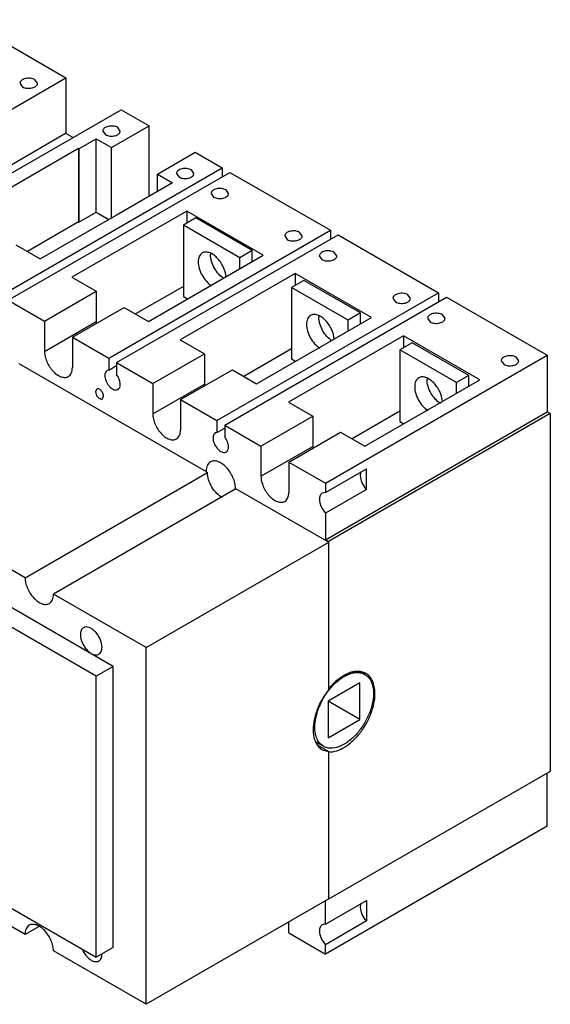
# Model space of a CAD drawing. Header units: millimetres. Extents: x 45 to 351, y 142 to 410.
# Tile 2 of 2: x 229 to 351, y 142 to 367. Entities that reach past the tile are written whole.
import ezdxf

# ---------------------------------------------------------------- set-up
doc = ezdxf.new("R2010")
doc.units = ezdxf.units.MM
doc.header["$LTSCALE"] = 35.922965
doc.layers.get('0').update_dxf_attribs({"linetype": 'CONTINUOUS'})

msp = doc.modelspace()

# ---------------------------------------------------------------- linework, layer by layer
at = {"color": 7, "linetype": 'Continuous'}
for p, q in [((216.72, 367.46), (239.77, 354.15)), ((189.08, 324.88), (239.77, 354.15)), ((239.77, 354.15), (239.77, 341.45)), ((229.25, 352.91), (229.84, 352.09)), ((233.25, 352.91), (232.67, 353.72)), ((201.74, 317.58), (252.43, 346.84)), ((252.43, 346.84), (258.79, 343.17)), ((250.16, 338.18), (258.79, 343.17)), ((252.2, 341.96), (251.62, 342.78)), ((258.79, 327.01), (258.79, 343.17)), ((189.15, 312.27), (239.7, 341.45)), ((239.7, 341.45), (241.4, 340.47)), ((248.2, 341.96), (248.79, 341.15)), ((242.74, 337.9), (246.69, 340.18)), ((246.69, 323.41), (246.69, 340.18)), ((246.69, 340.18), (250.16, 338.18)), ((250.16, 322.1), (250.16, 338.18)), ((242.67, 337.94), (216.4, 322.78)), ((242.67, 337.94), (242.67, 321.16)), ((242.74, 337.9), (242.67, 337.94)), ((242.74, 337.9), (242.74, 321.13)), ((260.67, 332.12), (269.3, 337.1)), ((269.3, 337.1), (275.48, 333.53)), ((250.57, 219.41), (56.68, 331.35)), ((224.79, 304.27), (275.48, 333.53)), ((226.56, 303.25), (277.25, 332.51)), ((260.67, 328.09), (260.67, 332.12)), ((260.67, 332.12), (264.16, 330.1)), ((265.03, 332.25), (265.62, 331.43)), ((269.03, 332.25), (268.45, 333.06)), ((275.48, 333.53), (275.48, 331.49)), ((277.25, 332.51), (300.23, 319.25)), ((246.68, 217.17), (52.79, 329.11)), ((264.16, 330.1), (251.46, 322.77)), ((272.95, 327.68), (273.54, 326.86)), ((276.95, 327.68), (276.37, 328.49)), ((233.87, 312.69), (251.39, 322.81)), ((267.42, 323.65), (241.15, 308.49)), ((242.74, 321.13), (246.69, 323.41)), ((246.69, 323.41), (249.56, 321.75)), ((251.46, 322.77), (251.39, 322.81)), ((267.42, 323.65), (267.42, 320.92)), ((284.89, 313.57), (267.42, 323.65)), ((242.67, 321.16), (230.94, 314.39)), ((242.74, 321.13), (242.67, 321.16)), ((269.44, 322.08), (266.61, 320.45)), ((266.61, 320.45), (266.61, 304.08)), ((279.55, 312.98), (266.61, 320.45)), ((282.38, 314.61), (269.44, 322.08)), ((249.54, 289.98), (300.23, 319.25)), ((251.31, 288.96), (302, 318.23)), ((289.78, 317.96), (290.37, 317.14)), ((293.78, 317.96), (293.2, 318.78)), ((300.23, 319.25), (300.23, 317.2)), ((302, 318.23), (324.98, 304.96)), ((228.32, 315.9), (233.87, 312.69)), ((258.62, 298.41), (284.89, 313.57)), ((282.38, 314.61), (279.55, 312.98)), ((282.38, 312.12), (282.38, 314.61)), ((297.7, 313.39), (298.29, 312.57)), ((301.7, 313.39), (301.12, 314.2)), ((279.55, 310.49), (279.55, 312.98)), ((292.17, 309.37), (265.9, 294.2)), ((309.64, 299.28), (292.17, 309.37)), ((292.17, 309.37), (292.17, 306.63)), ((241.15, 308.49), (246.7, 305.28)), ((294.19, 307.79), (291.36, 306.16)), ((307.13, 300.32), (294.19, 307.79)), ((234.87, 298.45), (246.7, 305.28)), ((246.7, 305.28), (246.7, 298.34)), ((266.61, 306.41), (255.68, 300.1)), ((274.29, 275.69), (324.98, 304.96)), ((304.3, 298.69), (291.36, 306.16)), ((291.36, 306.16), (291.36, 289.79)), ((318.53, 303.67), (317.95, 304.49)), ((324.98, 304.96), (324.98, 302.92)), ((226.56, 303.25), (234.87, 298.45)), ((266.61, 304.08), (267.53, 303.55)), ((276.06, 274.67), (326.75, 303.94)), ((314.53, 303.67), (315.12, 302.86)), ((326.75, 303.94), (349.8, 290.63)), ((241.23, 294.78), (253.07, 301.61)), ((253.07, 301.61), (258.62, 298.41)), ((307.13, 300.32), (304.3, 298.69)), ((307.13, 297.83), (307.13, 300.32)), ((326.45, 299.1), (325.86, 299.92)), ((234.87, 298.45), (234.87, 291.51)), ((234.87, 291.51), (246.7, 298.34)), ((283.37, 284.12), (309.64, 299.28)), ((304.3, 296.2), (304.3, 298.69)), ((322.45, 299.1), (323.04, 298.28)), ((241.23, 294.78), (249.54, 289.98)), ((241.23, 294.78), (241.23, 287.84)), ((265.9, 294.2), (271.45, 291)), ((316.92, 295.08), (290.65, 279.91)), ((318.94, 293.51), (316.11, 291.87)), ((334.39, 284.99), (316.92, 295.08)), ((316.92, 295.08), (316.92, 292.34)), ((331.88, 286.04), (318.94, 293.51)), ((259.62, 284.16), (271.45, 291)), ((271.45, 291), (271.45, 284.06)), ((291.36, 292.12), (280.43, 285.81)), ((329.05, 284.4), (316.11, 291.87)), ((316.11, 291.87), (316.11, 275.5)), ((229.03, 288.75), (271.81, 264.06)), ((249.54, 289.98), (249.54, 287.26)), ((251.31, 288.96), (259.62, 284.16)), ((251.31, 288.96), (251.31, 286.24)), ((291.36, 289.79), (292.28, 289.26)), ((299.11, 261.36), (349.8, 290.63)), ((339.28, 289.38), (339.87, 288.57)), ((343.28, 289.38), (342.69, 290.2)), ((349.8, 290.63), (349.8, 277.69)), ((249.54, 287.26), (249.17, 287.14)), ((249.54, 287.26), (251.31, 288.28)), ((265.98, 280.49), (277.82, 287.32)), ((277.82, 287.32), (283.37, 284.12)), ((259.62, 284.16), (259.62, 277.22)), ((259.62, 277.22), (271.45, 284.06)), ((308.12, 269.83), (334.39, 284.99)), ((331.88, 286.04), (329.05, 284.4)), ((329.05, 281.91), (329.05, 284.4)), ((331.88, 283.55), (331.88, 286.04)), ((246.8, 282.92), (246.53, 282.32)), ((251.31, 282.7), (251.67, 282.81)), ((248.1, 280.67), (248.37, 281.26)), ((265.98, 280.49), (274.29, 275.69)), ((265.98, 280.49), (265.98, 273.55)), ((290.65, 279.91), (296.2, 276.71)), ((299.11, 248.42), (349.8, 277.69)), ((350.51, 277.28), (299.82, 248.01)), ((316.11, 277.83), (305.18, 271.52)), ((350.51, 277.28), (349.8, 277.69)), ((350.51, 277.28), (350.51, 195.38)), ((274.29, 275.69), (274.29, 272.97)), ((284.36, 269.87), (296.2, 276.71)), ((296.2, 276.71), (296.2, 269.77)), ((316.11, 275.5), (317.03, 274.97)), ((274.29, 272.97), (273.92, 272.85)), ((274.29, 272.97), (276.06, 273.99)), ((276.06, 274.67), (284.36, 269.87)), ((276.06, 274.67), (276.06, 271.95)), ((290.73, 266.2), (302.57, 273.03)), ((302.57, 273.03), (308.12, 269.83)), ((276.06, 268.41), (276.42, 268.52)), ((284.36, 269.87), (284.36, 262.93)), ((284.36, 262.93), (296.2, 269.77)), ((290.73, 266.2), (299.11, 261.36)), ((290.73, 266.2), (290.73, 259.26)), ((230.41, 239.71), (187.42, 264.52)), ((230.41, 239.71), (272.13, 263.79)), ((271.74, 264.01), (271.81, 264.06)), ((271.74, 264.01), (272.13, 263.79)), ((299.11, 259.22), (308.51, 264.65)), ((308.51, 259.95), (308.51, 264.65)), ((278.64, 260.03), (236.92, 235.95)), ((278.53, 260.18), (278.46, 260.14)), ((278.64, 260.03), (278.46, 260.14)), ((278.53, 260.18), (299.89, 247.85)), ((299.11, 259.22), (298.37, 259.09)), ((299.11, 261.36), (299.11, 259.22)), ((308.51, 259.95), (299.11, 254.52)), ((299.11, 254.52), (299.11, 248.42)), ((299.82, 248.01), (299.11, 248.42)), ((299.82, 247.89), (299.82, 248.01)), ((258.1, 223.72), (299.89, 247.85)), ((299.89, 214.14), (299.89, 247.85)), ((258.1, 223.72), (236.92, 235.95)), ((258.1, 142.07), (258.1, 223.72)), ((250.57, 219.41), (246.68, 217.17)), ((250.57, 155.07), (250.57, 219.41)), ((246.68, 152.83), (246.68, 217.17)), ((307.05, 218.22), (308.13, 217.59)), ((307, 215.64), (299.75, 211.46)), ((307, 207.27), (307, 215.64)), ((307, 207.27), (299.75, 211.46)), ((299.75, 211.46), (299.75, 203.09)), ((299.75, 203.09), (307, 207.27)), ((296.86, 202.16), (298.63, 201.14)), ((297.29, 201.4), (299.89, 199.91)), ((298.35, 200.36), (299.89, 199.91)), ((299.89, 166.2), (299.89, 199.91)), ((172.68, 195.55), (246.68, 152.83)), ((350.51, 195.38), (299.82, 166.11)), ((349.8, 182.85), (349.8, 194.97)), ((230.41, 158.06), (187.42, 182.87)), ((349.8, 182.85), (299.11, 153.58)), ((299.89, 166.2), (258.1, 142.07)), ((299.11, 160.42), (308.51, 165.85)), ((299.11, 160.42), (299.11, 165.75)), ((308.51, 165.85), (308.51, 161.15)), ((290.73, 158.42), (290.73, 160.91)), ((299.11, 160.42), (298.37, 160.29)), ((308.51, 161.15), (299.11, 155.72)), ((233.51, 159.84), (230.41, 158.06)), ((290.73, 158.42), (299.11, 153.58)), ((299.11, 153.58), (299.11, 155.72)), ((258.1, 142.07), (236.92, 154.3)), ((250.57, 155.07), (246.68, 152.83))]:
    msp.add_line(p, q, dxfattribs=at)
for centre, radius, start, end in [((276.84, 313.63), 4, 176.7131, 180.0229), ((251.19, 298.35), 4.49, 180.0495, 184.1547), ((301.58, 299.35), 4, 176.7131, 180.0229), ((275.94, 284.06), 4.49, 180.0495, 184.1547), ((326.33, 285.06), 4, 176.7131, 180.0229), ((300.69, 269.77), 4.49, 180.0495, 184.1547), ((274.3, 260.13), 4.16, 355.9798, 359.3299), ((274.08, 260.14), 4.38, 359.3065, 0.001), ((306.65, 214.91), 3.35, 60.0016, 62.109), ((311.96, 204.55), 15.32, 141.2559, 141.4588), ((301.12, 213.19), 9.3, 359.9981, 0.9516), ((300.02, 203.26), 3.34, 235.7231, 239.995)]:
    msp.add_arc(centre, radius, start, end, dxfattribs=at)
for points, knots in [([(232.67, 353.72), (232.36, 353.9), (231.62, 354.1), (230.68, 354.05), (230, 353.82), (229.6, 353.58), (229.32, 353.27), (229.25, 353.02), (229.25, 352.91)], [0, 0, 0, 0, 0.269934, 0.561326, 0.69547, 0.81314, 0.912852, 1, 1, 1, 1]), ([(229.84, 352.09), (230.15, 351.91), (230.89, 351.71), (231.82, 351.76), (232.51, 351.99), (232.91, 352.23), (233.18, 352.54), (233.25, 352.79), (233.25, 352.91)], [0, 0, 0, 0, 0.269934, 0.561326, 0.69547, 0.81314, 0.912852, 1, 1, 1, 1]), ([(251.62, 342.78), (251.31, 342.96), (250.57, 343.16), (249.63, 343.11), (248.95, 342.88), (248.55, 342.64), (248.27, 342.33), (248.2, 342.08), (248.2, 341.96)], [0, 0, 0, 0, 0.269934, 0.561326, 0.69547, 0.81314, 0.912852, 1, 1, 1, 1]), ([(248.79, 341.15), (249.1, 340.97), (249.84, 340.77), (250.77, 340.82), (251.46, 341.05), (251.86, 341.29), (252.13, 341.6), (252.2, 341.85), (252.2, 341.96)], [0, 0, 0, 0, 0.269934, 0.561326, 0.69547, 0.81314, 0.912852, 1, 1, 1, 1]), ([(268.45, 333.06), (268.14, 333.24), (267.4, 333.44), (266.46, 333.4), (265.78, 333.17), (265.38, 332.92), (265.1, 332.61), (265.03, 332.36), (265.03, 332.25)], [0, 0, 0, 0, 0.269934, 0.561326, 0.69547, 0.81314, 0.912852, 1, 1, 1, 1]), ([(265.62, 331.43), (265.93, 331.25), (266.67, 331.05), (267.6, 331.1), (268.29, 331.33), (268.69, 331.57), (268.96, 331.88), (269.03, 332.13), (269.03, 332.25)], [0, 0, 0, 0, 0.269934, 0.561326, 0.69547, 0.81314, 0.912852, 1, 1, 1, 1]), ([(276.37, 328.49), (276.06, 328.67), (275.32, 328.87), (274.38, 328.82), (273.7, 328.6), (273.29, 328.35), (273.02, 328.04), (272.95, 327.79), (272.95, 327.68)], [0, 0, 0, 0, 0.269934, 0.561326, 0.69547, 0.81314, 0.912852, 1, 1, 1, 1]), ([(273.54, 326.86), (273.85, 326.68), (274.59, 326.48), (275.52, 326.53), (276.21, 326.76), (276.61, 327), (276.88, 327.31), (276.95, 327.56), (276.95, 327.68)], [0, 0, 0, 0, 0.269934, 0.561326, 0.69547, 0.81314, 0.912852, 1, 1, 1, 1]), ([(293.2, 318.78), (292.89, 318.96), (292.15, 319.16), (291.21, 319.11), (290.53, 318.88), (290.12, 318.63), (289.85, 318.32), (289.78, 318.08), (289.78, 317.96)], [0, 0, 0, 0, 0.269934, 0.561326, 0.69547, 0.81314, 0.912852, 1, 1, 1, 1]), ([(290.37, 317.14), (290.68, 316.96), (291.42, 316.76), (292.35, 316.81), (293.04, 317.04), (293.44, 317.29), (293.71, 317.59), (293.78, 317.84), (293.78, 317.96)], [0, 0, 0, 0, 0.269934, 0.561326, 0.69547, 0.81314, 0.912852, 1, 1, 1, 1]), ([(270.94, 314.06), (270.79, 313.97), (270.51, 313.74), (270.21, 313.26), (270.04, 312.66), (270, 312.23), (270, 312)], [0, 0, 0, 0, 0.217724, 0.450873, 0.710468, 1, 1, 1, 1]), ([(276.36, 308.58), (276.31, 309.38), (275.95, 310.58), (275.13, 312.01), (274.35, 312.96), (273.48, 313.7), (272.58, 314.17), (271.7, 314.33), (271.15, 314.19), (270.94, 314.06)], [0, 0, 0, 0, 0.274625, 0.422138, 0.56574, 0.69817, 0.814309, 0.913117, 1, 1, 1, 1]), ([(275.88, 308.2), (275.44, 308.48), (274.62, 309.2), (273.67, 310.55), (273.02, 312.06), (272.83, 313.13), (272.83, 313.63)], [0, 0, 0, 0, 0.239788, 0.502584, 0.763957, 1, 1, 1, 1]), ([(301.12, 314.2), (300.81, 314.38), (300.07, 314.58), (299.13, 314.54), (298.45, 314.31), (298.04, 314.06), (297.77, 313.75), (297.7, 313.5), (297.7, 313.39)], [0, 0, 0, 0, 0.269934, 0.561326, 0.69547, 0.81314, 0.912852, 1, 1, 1, 1]), ([(298.29, 312.57), (298.6, 312.39), (299.34, 312.19), (300.27, 312.24), (300.96, 312.47), (301.36, 312.71), (301.63, 313.02), (301.7, 313.27), (301.7, 313.39)], [0, 0, 0, 0, 0.269934, 0.561326, 0.69547, 0.81314, 0.912852, 1, 1, 1, 1]), ([(270, 312), (270, 311.49), (270.19, 310.42), (270.84, 308.91), (271.79, 307.57), (272.61, 306.84), (273.05, 306.57)], [0, 0, 0, 0, 0.236052, 0.497424, 0.76022, 1, 1, 1, 1]), ([(317.95, 304.49), (317.64, 304.67), (316.9, 304.87), (315.96, 304.82), (315.27, 304.59), (314.87, 304.35), (314.6, 304.04), (314.53, 303.79), (314.53, 303.67)], [0, 0, 0, 0, 0.269934, 0.561326, 0.69547, 0.81314, 0.912852, 1, 1, 1, 1]), ([(315.12, 302.86), (315.43, 302.68), (316.17, 302.48), (317.1, 302.52), (317.79, 302.75), (318.19, 303), (318.46, 303.31), (318.53, 303.56), (318.53, 303.67)], [0, 0, 0, 0, 0.269934, 0.561326, 0.69547, 0.81314, 0.912852, 1, 1, 1, 1]), ([(295.68, 299.77), (295.54, 299.69), (295.26, 299.45), (294.96, 298.97), (294.79, 298.37), (294.75, 297.94), (294.75, 297.71)], [0, 0, 0, 0, 0.217724, 0.450873, 0.710468, 1, 1, 1, 1]), ([(301.11, 294.29), (301.06, 295.09), (300.7, 296.3), (299.88, 297.72), (299.1, 298.67), (298.23, 299.41), (297.32, 299.88), (296.45, 300.04), (295.9, 299.9), (295.68, 299.77)], [0, 0, 0, 0, 0.274625, 0.422138, 0.56574, 0.69817, 0.814309, 0.913117, 1, 1, 1, 1]), ([(325.86, 299.92), (325.56, 300.09), (324.82, 300.29), (323.88, 300.25), (323.19, 300.02), (322.79, 299.77), (322.52, 299.46), (322.45, 299.21), (322.45, 299.1)], [0, 0, 0, 0, 0.269934, 0.561326, 0.69547, 0.81314, 0.912852, 1, 1, 1, 1]), ([(294.75, 297.71), (294.75, 297.2), (294.94, 296.14), (295.59, 294.63), (296.54, 293.28), (297.36, 292.55), (297.8, 292.28)], [0, 0, 0, 0, 0.236052, 0.497424, 0.76022, 1, 1, 1, 1]), ([(300.63, 293.91), (300.19, 294.19), (299.37, 294.91), (298.41, 296.26), (297.77, 297.77), (297.58, 298.84), (297.58, 299.34)], [0, 0, 0, 0, 0.239788, 0.502584, 0.763957, 1, 1, 1, 1]), ([(323.04, 298.28), (323.35, 298.1), (324.09, 297.9), (325.02, 297.95), (325.71, 298.18), (326.11, 298.42), (326.38, 298.73), (326.45, 298.98), (326.45, 299.1)], [0, 0, 0, 0, 0.269934, 0.561326, 0.69547, 0.81314, 0.912852, 1, 1, 1, 1]), ([(234.87, 291.51), (234.87, 291.12), (234.97, 290.32), (235.38, 289.13), (236, 287.98), (236.78, 286.98), (237.67, 286.19), (238.6, 285.68), (239.51, 285.5), (240.07, 285.65), (240.3, 285.78)], [0, 0, 0, 0, 0.128825, 0.270598, 0.417898, 0.562393, 0.696206, 0.813598, 0.913066, 1, 1, 1, 1]), ([(342.69, 290.2), (342.38, 290.38), (341.64, 290.58), (340.71, 290.53), (340.02, 290.3), (339.62, 290.06), (339.35, 289.75), (339.28, 289.5), (339.28, 289.38)], [0, 0, 0, 0, 0.269934, 0.561326, 0.69547, 0.81314, 0.912852, 1, 1, 1, 1]), ([(339.87, 288.57), (340.17, 288.39), (340.91, 288.19), (341.85, 288.24), (342.54, 288.46), (342.94, 288.71), (343.21, 289.02), (343.28, 289.27), (343.28, 289.38)], [0, 0, 0, 0, 0.269934, 0.561326, 0.69547, 0.81314, 0.912852, 1, 1, 1, 1]), ([(240.3, 285.78), (240.45, 285.86), (240.73, 286.09), (241.02, 286.58), (241.2, 287.17), (241.23, 287.61), (241.23, 287.84)], [0, 0, 0, 0, 0.217724, 0.450873, 0.710468, 1, 1, 1, 1]), ([(249.17, 287.14), (249, 287.05), (248.71, 286.68), (248.66, 286.24), (248.66, 286)], [0, 0, 0, 0, 0.449264, 1, 1, 1, 1]), ([(248.66, 286), (248.66, 285.6), (248.85, 284.78), (249.37, 283.88), (249.94, 283.27), (250.5, 282.85), (251, 282.67), (251.31, 282.7)], [0, 0, 0, 0, 0.258163, 0.540873, 0.676327, 0.800025, 1, 1, 1, 1]), ([(252.19, 283.96), (252.19, 284.35), (252, 285.17), (251.58, 285.9), (251.31, 286.24)], [0, 0, 0, 0, 0.477223, 1, 1, 1, 1]), ([(320.43, 285.48), (320.28, 285.4), (320.01, 285.16), (319.71, 284.68), (319.54, 284.08), (319.5, 283.65), (319.5, 283.42)], [0, 0, 0, 0, 0.217724, 0.450873, 0.710468, 1, 1, 1, 1]), ([(325.86, 280), (325.81, 280.8), (325.45, 282.01), (324.63, 283.43), (323.85, 284.38), (322.98, 285.12), (322.07, 285.59), (321.19, 285.75), (320.65, 285.61), (320.43, 285.48)], [0, 0, 0, 0, 0.274625, 0.422138, 0.56574, 0.69817, 0.814309, 0.913117, 1, 1, 1, 1]), ([(325.38, 279.63), (324.94, 279.9), (324.12, 280.62), (323.16, 281.97), (322.51, 283.48), (322.33, 284.55), (322.33, 285.06)], [0, 0, 0, 0, 0.239788, 0.502584, 0.763957, 1, 1, 1, 1]), ([(246.53, 282.32), (246.53, 282.09), (246.66, 281.61), (246.99, 281.1), (247.34, 280.79), (247.61, 280.64), (247.88, 280.59), (248.04, 280.63), (248.1, 280.67)], [0, 0, 0, 0, 0.269934, 0.561324, 0.695468, 0.813138, 0.912851, 1, 1, 1, 1]), ([(248.37, 281.26), (248.37, 281.49), (248.25, 281.98), (247.91, 282.49), (247.56, 282.8), (247.29, 282.95), (247.03, 283), (246.87, 282.96), (246.8, 282.92)], [0, 0, 0, 0, 0.269934, 0.561324, 0.695468, 0.813138, 0.912851, 1, 1, 1, 1]), ([(251.67, 282.81), (251.84, 282.91), (252.13, 283.27), (252.19, 283.72), (252.19, 283.96)], [0, 0, 0, 0, 0.449264, 1, 1, 1, 1]), ([(319.5, 283.42), (319.5, 282.92), (319.69, 281.85), (320.34, 280.34), (321.29, 278.99), (322.11, 278.27), (322.55, 277.99)], [0, 0, 0, 0, 0.236052, 0.497424, 0.76022, 1, 1, 1, 1]), ([(259.62, 277.22), (259.62, 276.84), (259.72, 276.03), (260.13, 274.84), (260.74, 273.7), (261.53, 272.69), (262.42, 271.9), (263.35, 271.39), (264.26, 271.21), (264.82, 271.36), (265.05, 271.49)], [0, 0, 0, 0, 0.128825, 0.270598, 0.417898, 0.562393, 0.696206, 0.813598, 0.913066, 1, 1, 1, 1]), ([(265.05, 271.49), (265.2, 271.57), (265.47, 271.81), (265.77, 272.29), (265.95, 272.89), (265.98, 273.32), (265.98, 273.55)], [0, 0, 0, 0, 0.217724, 0.450873, 0.710468, 1, 1, 1, 1]), ([(273.92, 272.85), (273.75, 272.76), (273.46, 272.39), (273.4, 271.95), (273.4, 271.71)], [0, 0, 0, 0, 0.449264, 1, 1, 1, 1]), ([(273.4, 271.71), (273.4, 271.32), (273.6, 270.49), (274.12, 269.59), (274.69, 268.98), (275.25, 268.56), (275.75, 268.38), (276.06, 268.41)], [0, 0, 0, 0, 0.258163, 0.540873, 0.676327, 0.800025, 1, 1, 1, 1]), ([(276.94, 269.67), (276.94, 270.06), (276.75, 270.89), (276.33, 271.61), (276.06, 271.95)], [0, 0, 0, 0, 0.477223, 1, 1, 1, 1]), ([(276.42, 268.52), (276.59, 268.62), (276.88, 268.99), (276.94, 269.43), (276.94, 269.67)], [0, 0, 0, 0, 0.449264, 1, 1, 1, 1]), ([(272.8, 266.23), (272.64, 266.14), (272.35, 265.89), (272.04, 265.38), (271.85, 264.75), (271.81, 264.3), (271.81, 264.06)], [0, 0, 0, 0, 0.217724, 0.450873, 0.710468, 1, 1, 1, 1]), ([(278.53, 260.18), (278.53, 260.58), (278.42, 261.44), (277.99, 262.69), (277.34, 263.9), (276.51, 264.96), (275.57, 265.79), (274.59, 266.33), (273.63, 266.52), (273.03, 266.37), (272.8, 266.23)], [0, 0, 0, 0, 0.128825, 0.270598, 0.417898, 0.562393, 0.696206, 0.813598, 0.913066, 1, 1, 1, 1]), ([(275.56, 258.06), (275.08, 258.31), (274.16, 259.03), (273.08, 260.45), (272.34, 262.07), (272.13, 263.24), (272.13, 263.79)], [0, 0, 0, 0, 0.233843, 0.496535, 0.761086, 1, 1, 1, 1]), ([(307.13, 263.1), (307.13, 263.19), (307.15, 263.53), (307.24, 263.88), (307.36, 264.09)], [0, 0, 0, 0, 0.275511, 1, 1, 1, 1]), ([(284.36, 262.93), (284.36, 262.55), (284.47, 261.74), (284.87, 260.55), (285.49, 259.41), (286.28, 258.4), (287.17, 257.61), (288.1, 257.11), (289.01, 256.92), (289.57, 257.07), (289.8, 257.2)], [0, 0, 0, 0, 0.128825, 0.270598, 0.417898, 0.562393, 0.696206, 0.813598, 0.913066, 1, 1, 1, 1]), ([(308.51, 259.95), (308.09, 260.38), (307.44, 261.38), (307.13, 262.54), (307.13, 263.1)], [0, 0, 0, 0, 0.518809, 1, 1, 1, 1]), ([(289.8, 257.2), (289.95, 257.28), (290.22, 257.52), (290.52, 258), (290.69, 258.6), (290.73, 259.03), (290.73, 259.26)], [0, 0, 0, 0, 0.217724, 0.450873, 0.710468, 1, 1, 1, 1]), ([(298.37, 259.09), (298.27, 259.03), (298.08, 258.87), (297.79, 258.4), (297.73, 257.96), (297.73, 257.67)], [0, 0, 0, 0, 0.218383, 0.452221, 1, 1, 1, 1]), ([(297.73, 257.67), (297.73, 257.11), (298.04, 255.95), (298.69, 254.95), (299.11, 254.52)], [0, 0, 0, 0, 0.481191, 1, 1, 1, 1]), ([(230.41, 239.71), (230.41, 239.31), (230.52, 238.48), (230.93, 237.27), (231.56, 236.1), (232.37, 235.07), (233.28, 234.26), (234.23, 233.74), (235.16, 233.56), (235.74, 233.71), (235.97, 233.84)], [0, 0, 0, 0, 0.128825, 0.270598, 0.417898, 0.562393, 0.696206, 0.813598, 0.913066, 1, 1, 1, 1]), ([(235.97, 233.84), (236.12, 233.93), (236.4, 234.16), (236.71, 234.66), (236.89, 235.27), (236.92, 235.71), (236.92, 235.95)], [0, 0, 0, 0, 0.217724, 0.450873, 0.710468, 1, 1, 1, 1]), ([(243.79, 228.28), (243.68, 228.22), (243.46, 228.03), (243.14, 227.51), (243.07, 227.01), (243.07, 226.68)], [0, 0, 0, 0, 0.218411, 0.452267, 1, 1, 1, 1]), ([(248.02, 223.82), (248.02, 224.45), (247.76, 225.42), (247.14, 226.56), (246.53, 227.35), (245.84, 227.96), (245.12, 228.35), (244.41, 228.5), (243.97, 228.38), (243.79, 228.28)], [0, 0, 0, 0, 0.269596, 0.417091, 0.561781, 0.695776, 0.81333, 0.912938, 1, 1, 1, 1]), ([(243.07, 226.68), (243.07, 226.06), (243.33, 225.09), (243.95, 223.94), (244.56, 223.16), (245.25, 222.54), (245.97, 222.15), (246.68, 222.01), (247.12, 222.12), (247.29, 222.22)], [0, 0, 0, 0, 0.269604, 0.417105, 0.561797, 0.695792, 0.813344, 0.912948, 1, 1, 1, 1]), ([(247.29, 222.22), (247.41, 222.29), (247.63, 222.47), (247.95, 223), (248.02, 223.49), (248.02, 223.82)], [0, 0, 0, 0, 0.218384, 0.452239, 1, 1, 1, 1]), ([(308.22, 217.87), (307.95, 218.02), (307.34, 218.23), (306.35, 218.32), (305.29, 218.17), (303.76, 217.66), (301.83, 216.44), (300.51, 215.11), (299.88, 214.35)], [0, 0, 0, 0, 0.095556, 0.196121, 0.305046, 0.424269, 0.694168, 1, 1, 1, 1]), ([(300.01, 214.13), (300.62, 214.89), (301.9, 216.22), (303.78, 217.43), (305.28, 217.94), (306.32, 218.08), (307.29, 217.98), (307.87, 217.74), (308.13, 217.59)], [0, 0, 0, 0, 0.30706, 0.577686, 0.696702, 0.805075, 0.904935, 1, 1, 1, 1]), ([(308.13, 217.59), (308.44, 217.41), (309.03, 216.92), (309.65, 215.9), (310.02, 214.64), (310.1, 213.73), (310.1, 213.24)], [0, 0, 0, 0, 0.217783, 0.450916, 0.710307, 1, 1, 1, 1]), ([(310.42, 213.34), (310.41, 213.84), (310.32, 214.78), (309.92, 216.07), (309.26, 217.12), (308.65, 217.62), (308.33, 217.81)], [0, 0, 0, 0, 0.288689, 0.54763, 0.781185, 1, 1, 1, 1]), ([(299.89, 214.14), (298.78, 212.79), (297.45, 210.51), (296.47, 207.31), (296.28, 205.7), (296.28, 204.94)], [0, 0, 0, 0, 0.521462, 0.7716, 1, 1, 1, 1]), ([(296.66, 205.49), (296.66, 206.2), (296.84, 207.69), (297.74, 210.69), (298.96, 212.82), (299.98, 214.09)], [0, 0, 0, 0, 0.228279, 0.478107, 1, 1, 1, 1]), ([(310.1, 213.24), (310.1, 212.43), (309.87, 210.73), (309.02, 208.22), (307.71, 205.8), (306.06, 203.68), (304.17, 202.01), (302.22, 200.94), (300.56, 200.62), (299.38, 200.79), (298.86, 201), (298.63, 201.14)], [0, 0, 0, 0, 0.128749, 0.270398, 0.41762, 0.562024, 0.695751, 0.813065, 0.912472, 0.95712, 1, 1, 1, 1]), ([(299.88, 199.85), (301.12, 199.79), (303.12, 200.55), (305.34, 202.27), (307.01, 204.08), (308.44, 206.21), (309.54, 208.52), (310.24, 210.86), (310.42, 212.44), (310.42, 213.19)], [0, 0, 0, 0, 0.201625, 0.325614, 0.460791, 0.601855, 0.742663, 0.87711, 1, 1, 1, 1]), ([(298.63, 201.14), (298.32, 201.32), (297.73, 201.81), (297.11, 202.83), (296.73, 204.09), (296.66, 205.01), (296.66, 205.49)], [0, 0, 0, 0, 0.217783, 0.450916, 0.710307, 1, 1, 1, 1]), ([(296.28, 204.94), (296.28, 204.46), (296.35, 203.54), (296.7, 202.28), (297.28, 201.23), (297.84, 200.7), (298.14, 200.5)], [0, 0, 0, 0, 0.28826, 0.547844, 0.782171, 1, 1, 1, 1]), ([(307.13, 164.3), (307.13, 164.39), (307.15, 164.74), (307.24, 165.08), (307.36, 165.3)], [0, 0, 0, 0, 0.275511, 1, 1, 1, 1]), ([(308.51, 161.15), (308.09, 161.59), (307.44, 162.58), (307.13, 163.74), (307.13, 164.3)], [0, 0, 0, 0, 0.518809, 1, 1, 1, 1]), ([(231.36, 160.16), (231.21, 160.07), (230.93, 159.84), (230.62, 159.34), (230.45, 158.73), (230.41, 158.29), (230.41, 158.06)], [0, 0, 0, 0, 0.217724, 0.450873, 0.710468, 1, 1, 1, 1]), ([(236.92, 154.3), (236.92, 154.69), (236.81, 155.52), (236.4, 156.73), (235.77, 157.9), (234.96, 158.93), (234.05, 159.74), (233.1, 160.26), (232.17, 160.44), (231.59, 160.3), (231.36, 160.16)], [0, 0, 0, 0, 0.128825, 0.270598, 0.417898, 0.562393, 0.696206, 0.813598, 0.913066, 1, 1, 1, 1]), ([(298.37, 160.29), (298.27, 160.23), (298.08, 160.07), (297.79, 159.6), (297.73, 159.17), (297.73, 158.87)], [0, 0, 0, 0, 0.218383, 0.452221, 1, 1, 1, 1]), ([(297.73, 158.87), (297.73, 158.31), (298.04, 157.15), (298.69, 156.16), (299.11, 155.72)], [0, 0, 0, 0, 0.481191, 1, 1, 1, 1]), ([(243.48, 154.65), (243.76, 154), (244.34, 153.1), (245.35, 152.25), (245.91, 151.98), (246.18, 151.9)], [0, 0, 0, 0, 0.541003, 0.787221, 1, 1, 1, 1]), ([(247.29, 152), (247.41, 152.07), (247.63, 152.25), (247.95, 152.78), (248.02, 153.27), (248.02, 153.6)], [0, 0, 0, 0, 0.218384, 0.452239, 1, 1, 1, 1]), ([(246.18, 151.9), (246.37, 151.85), (246.76, 151.8), (247.14, 151.91), (247.29, 152)], [0, 0, 0, 0, 0.528221, 1, 1, 1, 1])]:
    msp.add_open_spline(points, degree=3, knots=knots, dxfattribs=at)

doc.saveas('drawing.dxf')
